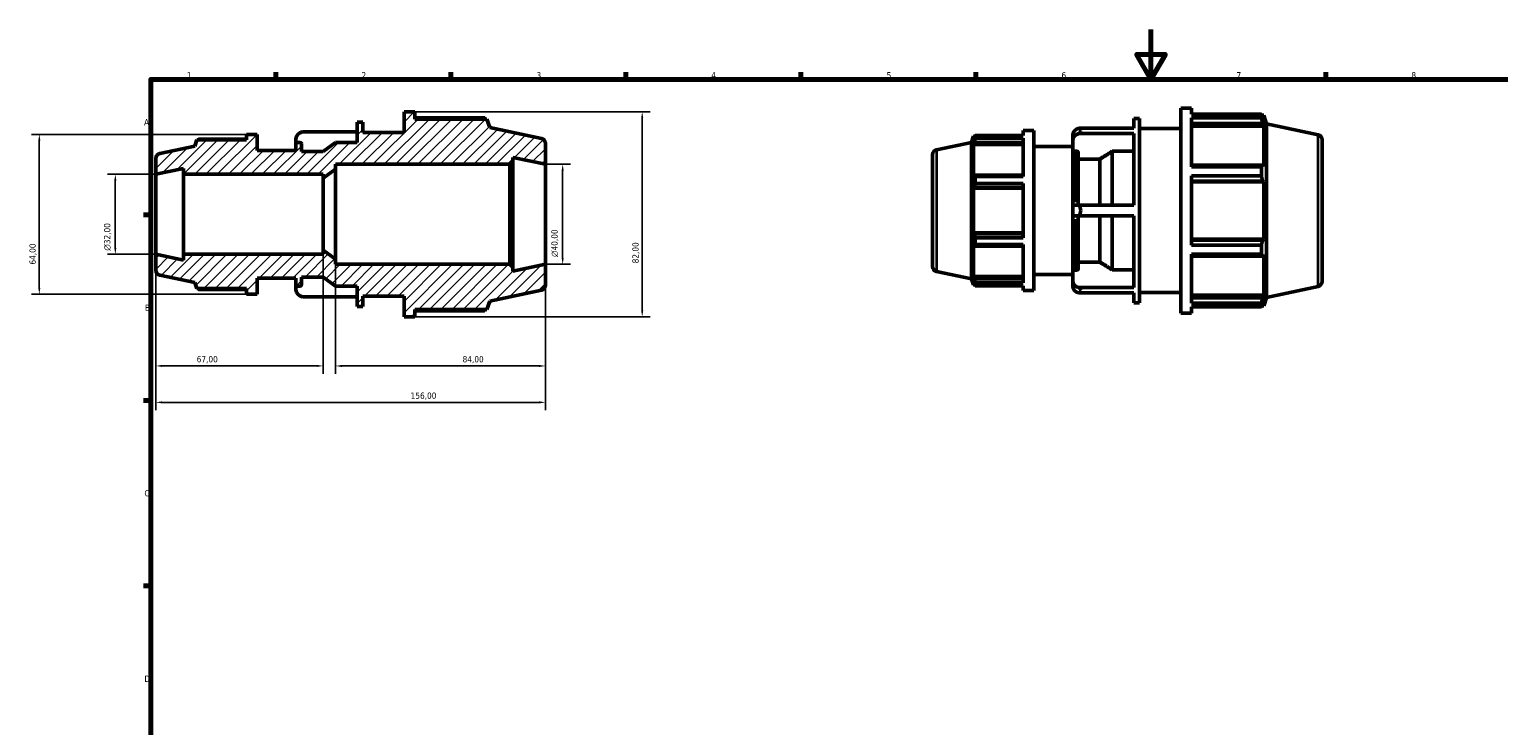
# Model space of a CAD drawing. Header units: millimetres. Extents: x -29 to 931, y 0 to 668.
# Tile 2 of 4: x -29 to 560, y 315 to 594. Entities that reach past the tile are written whole.
import ezdxf

# ---------------------------------------------------------------- set-up
doc = ezdxf.new("R2010")
doc.units = ezdxf.units.MM
for name, color, linetype, lineweight in [('Border (ISO)', 7, 'Continuous', 70), ('Dimension (ISO)', 7, 'Continuous', 25), ('Hatch (ISO)', 7, 'Continuous', 18), ('Visible (ISO)', 7, 'Continuous', 50), ('Visible Narrow (ISO)', 7, 'Continuous', 35)]:
    doc.layers.add(name, color=color, linetype=linetype, lineweight=lineweight)
doc.styles.add('Note Text (ISO)', font='tahoma.ttf')
doc.dimstyles.new('Default (ISO)', dxfattribs={"dimtxt": 2.5, "dimasz": 2.5, "dimexe": 3.175, "dimexo": 0, "dimgap": 0.762, "dimtad": 1, "dimrnd": 1e-08, "dimzin": 0, "dimtxsty": 'Note Text (ISO)', "dimcen": 0.09, "dimdle": 10, "dimclrd": 256, "dimclre": 256, "dimclrt": 232, "dimazin": 0, "dimtfac": 1.40208, "dimtmove": 0, "dimatfit": 3, "dimfxl": 1, "dimtolj": 1, "dimtzin": 0, "dimlwd": -1, "dimlwe": -1, "dimarcsym": 0})

# ---------------------------------------------------------------- blocks, each defined once
blk = doc.blocks.new('Borders Default Border')
at = {"layer": 'Border (ISO)'}
for p, q in [((70.08, 574), (70.08, 576.9)), ((140.17, 574), (140.17, 576.9)), ((210.25, 574), (210.25, 576.9)), ((280.33, 574), (280.33, 576.9)), ((350.42, 574), (350.42, 576.9)), ((490.58, 574), (490.58, 576.9)), ((20, 519.75), (17.1, 519.75)), ((20, 445.5), (17.1, 445.5)), ((20, 371.25), (17.1, 371.25))]:
    blk.add_line(p, q, dxfattribs=at)
at = {"layer": 'Border (ISO)', "flags": 128}
for points in [[(420.5, 594), (420.5, 574), (414.73, 584), (426.27, 584), (420.5, 574)], [(20, 20), (20, 574), (821, 574), (821, 20), (20, 20)]]:
    blk.add_lwpolyline(points, dxfattribs=at)
at = {"layer": 'Border (ISO)', "color": 232, "true_color": 0xca0064, "char_height": 2.5, "attachment_point": 7, "style": 'Note Text (ISO)'}
for s, insert in [('1', (34.48, 574.4)), ('2', (104.37, 574.4)), ('3', (174.43, 574.35)), ('4', (244.42, 574.4)), ('5', (314.64, 574.35)), ('6', (384.66, 574.35)), ('7', (454.77, 574.4)), ('8', (524.81, 574.34)), ('A', (17.29, 555.62)), ('B', (17.59, 481.37)), ('C', (17.43, 407.08)), ('D', (17.43, 332.88))]:
    blk.add_mtext(s, dxfattribs=dict(at, insert=insert))
blk = doc.blocks.new('*D7')
at = {"layer": 'Defpoints', "color": 0, "transparency": 16777216}
for p in [(22, 536), (5.78, 504), (22, 504)]:
    blk.add_point(p, dxfattribs=at)
at = {"layer": 'Dimension (ISO)', "transparency": 16777216}
for p, q in [((22, 536), (2.6, 536)), ((5.78, 533.5), (5.78, 506.5)), ((22, 504), (2.6, 504))]:
    blk.add_line(p, q, dxfattribs=at)
for points in [[(5.36, 533.5), (6.2, 533.5), (5.78, 536)], [(5.36, 506.5), (6.2, 506.5), (5.78, 504)]]:
    blk.add_solid(points, dxfattribs=at)
at = {"layer": 'Dimension (ISO)', "color": 232, "true_color": 0xca0064, "transparency": 16777216, "insert": (1.26, 505.44), "char_height": 2.5, "attachment_point": 1, "rotation": 90, "style": 'Note Text (ISO)'}
blk.add_mtext('\\A1;\\fAIGDT|b0|i0;\\H2.5000;\\ln\\fTahoma|b0|i0;\\H2.5000;32,00', dxfattribs=at)
blk = doc.blocks.new('*D8')
at = {"layer": 'Defpoints', "color": 0, "transparency": 16777216}
for p in [(22, 504), (89, 505.6), (22, 459.32)]:
    blk.add_point(p, dxfattribs=at)
at = {"layer": 'Dimension (ISO)', "transparency": 16777216}
for p, q in [((22, 504), (22, 456.14)), ((89, 505.6), (89, 456.14)), ((86.5, 459.32), (24.5, 459.32))]:
    blk.add_line(p, q, dxfattribs=at)
for points in [[(24.5, 459.74), (24.5, 458.9), (22, 459.32)], [(86.5, 459.74), (86.5, 458.9), (89, 459.32)]]:
    blk.add_solid(points, dxfattribs=at)
at = {"layer": 'Dimension (ISO)', "color": 232, "true_color": 0xca0064, "transparency": 16777216, "insert": (38.37, 463.25), "char_height": 2.5, "attachment_point": 1, "style": 'Note Text (ISO)'}
blk.add_mtext('\\A1;67,00', dxfattribs=at)
blk = doc.blocks.new('*D9')
at = {"layer": 'Defpoints', "color": 0, "transparency": 16777216}
for p in [(94, 502), (178, 500), (178, 459.3)]:
    blk.add_point(p, dxfattribs=at)
at = {"layer": 'Dimension (ISO)', "transparency": 16777216}
for p, q in [((94, 502), (94, 456.12)), ((178, 500), (178, 456.12)), ((96.5, 459.3), (175.5, 459.3))]:
    blk.add_line(p, q, dxfattribs=at)
for points in [[(96.5, 459.72), (96.5, 458.88), (94, 459.3)], [(175.5, 459.72), (175.5, 458.88), (178, 459.3)]]:
    blk.add_solid(points, dxfattribs=at)
at = {"layer": 'Dimension (ISO)', "color": 232, "true_color": 0xca0064, "transparency": 16777216, "insert": (144.86, 463.24), "char_height": 2.5, "attachment_point": 1, "style": 'Note Text (ISO)'}
blk.add_mtext('\\A1;84,00', dxfattribs=at)
blk = doc.blocks.new('*D10')
at = {"layer": 'Defpoints', "color": 0, "transparency": 16777216}
for p in [(125.66, 561), (125.66, 479), (216.77, 479)]:
    blk.add_point(p, dxfattribs=at)
at = {"layer": 'Dimension (ISO)', "transparency": 16777216}
for p, q in [((125.66, 561), (219.95, 561)), ((216.77, 558.5), (216.77, 481.5)), ((125.66, 479), (219.95, 479))]:
    blk.add_line(p, q, dxfattribs=at)
for points in [[(216.36, 558.5), (217.19, 558.5), (216.77, 561)], [(216.36, 481.5), (217.19, 481.5), (216.77, 479)]]:
    blk.add_solid(points, dxfattribs=at)
at = {"layer": 'Dimension (ISO)', "color": 232, "true_color": 0xca0064, "transparency": 16777216, "insert": (212.83, 500.36), "char_height": 2.5, "attachment_point": 1, "rotation": 90, "style": 'Note Text (ISO)'}
blk.add_mtext('\\A1;82,00', dxfattribs=at)
blk = doc.blocks.new('*D11')
at = {"layer": 'Defpoints', "color": 0, "transparency": 16777216}
for p in [(58.29, 552), (-24.65, 488), (58.29, 488)]:
    blk.add_point(p, dxfattribs=at)
at = {"layer": 'Dimension (ISO)', "transparency": 16777216}
for p, q in [((58.29, 552), (-27.83, 552)), ((-24.65, 549.5), (-24.65, 490.5)), ((58.29, 488), (-27.83, 488))]:
    blk.add_line(p, q, dxfattribs=at)
for points in [[(-25.07, 549.5), (-24.24, 549.5), (-24.65, 552)], [(-25.07, 490.5), (-24.24, 490.5), (-24.65, 488)]]:
    blk.add_solid(points, dxfattribs=at)
at = {"layer": 'Dimension (ISO)', "color": 232, "true_color": 0xca0064, "transparency": 16777216, "insert": (-28.59, 499.87), "char_height": 2.5, "attachment_point": 1, "rotation": 90, "style": 'Note Text (ISO)'}
blk.add_mtext('\\A1;64,00', dxfattribs=at)
blk = doc.blocks.new('*D12')
at = {"layer": 'Defpoints', "color": 0, "transparency": 16777216}
for p in [(22, 504), (178, 500), (178, 444.73)]:
    blk.add_point(p, dxfattribs=at)
at = {"layer": 'Dimension (ISO)', "transparency": 16777216}
for p, q in [((22, 504), (22, 441.56)), ((178, 500), (178, 441.56)), ((24.5, 444.73), (175.5, 444.73))]:
    blk.add_line(p, q, dxfattribs=at)
for points in [[(24.5, 445.15), (24.5, 444.32), (22, 444.73)], [(175.5, 445.15), (175.5, 444.32), (178, 444.73)]]:
    blk.add_solid(points, dxfattribs=at)
at = {"layer": 'Dimension (ISO)', "color": 232, "true_color": 0xca0064, "transparency": 16777216, "insert": (124.05, 448.67), "char_height": 2.5, "attachment_point": 1, "style": 'Note Text (ISO)'}
blk.add_mtext('\\A1;156,00', dxfattribs=at)
blk = doc.blocks.new('*D13')
at = {"layer": 'Defpoints', "color": 0, "transparency": 16777216}
for p in [(178, 540), (178, 500), (184.92, 500)]:
    blk.add_point(p, dxfattribs=at)
at = {"layer": 'Dimension (ISO)', "transparency": 16777216}
for p, q in [((178, 540), (188.1, 540)), ((184.92, 537.5), (184.92, 502.5)), ((178, 500), (188.1, 500))]:
    blk.add_line(p, q, dxfattribs=at)
for points in [[(184.51, 537.5), (185.34, 537.5), (184.92, 540)], [(184.51, 502.5), (185.34, 502.5), (184.92, 500)]]:
    blk.add_solid(points, dxfattribs=at)
at = {"layer": 'Dimension (ISO)', "color": 232, "true_color": 0xca0064, "transparency": 16777216, "insert": (180.4, 502.94), "char_height": 2.5, "attachment_point": 1, "rotation": 90, "style": 'Note Text (ISO)'}
blk.add_mtext('\\A1;\\fAIGDT|b0|i0;\\H2.5000;\\ln\\fTahoma|b0|i0;\\H2.5000;40,00', dxfattribs=at)

msp = doc.modelspace()

# ---------------------------------------------------------------- hatches: boundary and pattern name
at = {"layer": 'Hatch (ISO)'}
h = msp.add_hatch(dxfattribs=at)
h.set_pattern_fill('ANSI31', color=256, scale=25.4, style=0)
h.set_pattern_definition([(45, (0, 0), (-2.245064, 2.245064), [])])
edge = h.paths.add_edge_path()
edge.add_line((163.8, 540), (165, 541.2))
edge.add_line((165, 541.2), (165, 542.763))
edge.add_line((165, 542.763), (178, 540))
edge.add_line((178, 540), (178, 548.38))
edge.add_ellipse((176, 548.38), major_axis=(2, 0), ratio=1, start_angle=0, end_angle=78)
edge.add_line((176.416, 550.337), (155.714, 554.737))
edge.add_line((155.714, 554.737), (154.612, 558.13))
edge.add_line((154.612, 558.13), (125.661, 558.13))
edge.add_line((125.661, 558.13), (125.661, 561))
edge.add_line((125.661, 561), (121.394, 561))
edge.add_line((121.394, 561), (121.394, 552.8))
edge.add_line((121.394, 552.8), (104.871, 552.8))
edge.add_line((104.871, 552.8), (104.871, 556.9))
edge.add_line((104.871, 556.9), (102.643, 556.9))
edge.add_line((102.643, 556.9), (102.643, 548.7))
edge.add_line((102.643, 548.7), (94, 548.7))
edge.add_line((94, 548.7), (89, 545.1))
edge.add_line((89, 545.1), (80.357, 545.1))
edge.add_line((80.357, 545.1), (80.357, 548.16))
edge.add_ellipse((79.717, 548.16), major_axis=(0.64, 0), ratio=1, start_angle=0, end_angle=90)
edge.add_line((79.717, 548.8), (78.769, 548.8))
edge.add_ellipse((78.769, 548.16), major_axis=(0, 0.64), ratio=1, start_angle=0, end_angle=90)
edge.add_line((78.129, 548.16), (78.129, 545.6))
edge.add_line((78.129, 545.6), (62.56, 545.6))
edge.add_line((62.56, 545.6), (62.56, 552))
edge.add_line((62.56, 552), (58.293, 552))
edge.add_line((58.293, 552), (58.293, 549.76))
edge.add_line((58.293, 549.76), (38.394, 549.76))
edge.add_line((38.394, 549.76), (37.6, 547.316))
edge.add_line((37.6, 547.316), (23.584, 544.337))
edge.add_ellipse((24, 542.38), major_axis=(-0.416, 1.956), ratio=1, start_angle=0, end_angle=78)
edge.add_line((22, 542.38), (22, 536))
edge.add_line((22, 536), (33.143, 538.368))
edge.add_line((33.143, 538.368), (33.143, 536))
edge.add_line((33.143, 536), (89, 536))
edge.add_line((89, 536), (89, 534.4))
edge.add_line((89, 534.4), (94, 538))
edge.add_line((94, 538), (94, 540))
edge.add_line((94, 540), (163.8, 540))
edge = h.paths.add_edge_path()
edge.add_line((165, 498.8), (163.8, 500))
edge.add_line((163.8, 500), (94, 500))
edge.add_line((94, 500), (94, 502))
edge.add_line((94, 502), (89, 505.6))
edge.add_line((89, 505.6), (89, 504))
edge.add_line((89, 504), (33.143, 504))
edge.add_line((33.143, 504), (33.143, 501.632))
edge.add_line((33.143, 501.632), (22, 504))
edge.add_line((22, 504), (22, 497.62))
edge.add_ellipse((24, 497.62), major_axis=(-2, 0), ratio=1, start_angle=0, end_angle=78)
edge.add_line((23.584, 495.663), (37.6, 492.684))
edge.add_line((37.6, 492.684), (38.394, 490.24))
edge.add_line((38.394, 490.24), (58.293, 490.24))
edge.add_line((58.293, 490.24), (58.293, 488))
edge.add_line((58.293, 488), (62.56, 488))
edge.add_line((62.56, 488), (62.56, 494.4))
edge.add_line((62.56, 494.4), (78.129, 494.4))
edge.add_line((78.129, 494.4), (78.129, 491.84))
edge.add_ellipse((78.769, 491.84), major_axis=(-0.64, 0), ratio=1, start_angle=0, end_angle=90)
edge.add_line((78.769, 491.2), (79.717, 491.2))
edge.add_ellipse((79.717, 491.84), major_axis=(0, -0.64), ratio=1, start_angle=0, end_angle=90)
edge.add_line((80.357, 491.84), (80.357, 494.9))
edge.add_line((80.357, 494.9), (89, 494.9))
edge.add_line((89, 494.9), (94, 491.3))
edge.add_line((94, 491.3), (102.643, 491.3))
edge.add_line((102.643, 491.3), (102.643, 483.1))
edge.add_line((102.643, 483.1), (104.871, 483.1))
edge.add_line((104.871, 483.1), (104.871, 487.2))
edge.add_line((104.871, 487.2), (121.394, 487.2))
edge.add_line((121.394, 487.2), (121.394, 479))
edge.add_line((121.394, 479), (125.661, 479))
edge.add_line((125.661, 479), (125.661, 481.87))
edge.add_line((125.661, 481.87), (154.612, 481.87))
edge.add_line((154.612, 481.87), (155.714, 485.263))
edge.add_line((155.714, 485.263), (176.416, 489.663))
edge.add_ellipse((176, 491.62), major_axis=(0.416, -1.956), ratio=1, start_angle=0, end_angle=78)
edge.add_line((178, 491.62), (178, 500))
edge.add_line((178, 500), (165, 497.237))
edge.add_line((165, 497.237), (165, 498.8))

# ---------------------------------------------------------------- linework, layer by layer
at = {"layer": 'Visible (ISO)'}
for p, q in [((125.661, 561), (121.394, 561)), ((121.394, 561), (121.394, 552.8)), ((125.661, 558.13), (125.661, 561)), ((432.426, 480.482), (432.426, 562.482)), ((432.426, 562.482), (436.692, 562.482)), ((436.692, 560.06), (436.692, 562.482)), ((436.692, 560.06), (464.711, 560.06)), ((464.711, 558.578), (464.711, 560.06)), ((464.943, 559.612), (465.643, 559.612)), ((465.643, 557.848), (465.243, 559.021)), ((466.746, 556.219), (465.643, 559.612)), ((465.643, 557.848), (465.643, 559.612)), ((104.871, 556.9), (102.643, 556.9)), ((102.643, 556.9), (102.643, 548.7)), ((104.871, 552.8), (104.871, 556.9)), ((153.679, 558.578), (125.661, 558.578)), ((154.612, 558.13), (125.661, 558.13)), ((155.714, 554.737), (154.612, 558.13)), ((176.416, 550.337), (155.714, 554.737)), ((369.325, 553.482), (369.325, 551.592)), ((369.325, 553.482), (373.591, 553.482)), ((373.591, 553.482), (373.591, 489.482)), ((391.806, 554.452), (413.674, 554.452)), ((413.674, 554.452), (413.674, 558.382)), ((413.674, 558.382), (415.903, 558.382)), ((415.903, 484.582), (415.903, 558.382)), ((415.903, 554.282), (432.426, 554.282)), ((436.692, 538.944), (436.692, 558.578)), ((464.711, 558.578), (436.692, 558.578)), ((436.692, 556.395), (465.243, 556.395)), ((436.692, 555.304), (465.643, 555.304)), ((465.243, 556.395), (465.643, 555.304)), ((465.643, 539.089), (465.643, 555.304)), ((466.746, 486.745), (466.746, 556.219)), ((487.447, 551.819), (466.746, 556.219)), ((37.6, 547.316), (23.584, 544.337)), ((38.394, 549.76), (37.6, 547.316)), ((58.293, 549.76), (38.394, 549.76)), ((58.293, 550.11), (39.122, 550.11)), ((62.56, 552), (58.293, 552)), ((58.293, 552), (58.293, 549.76)), ((62.56, 545.6), (62.56, 552)), ((78.129, 550.182), (78.129, 548.16)), ((78.129, 548.16), (78.129, 545.6)), ((79.717, 548.8), (78.769, 548.8)), ((80.357, 545.1), (80.357, 548.16)), ((102.643, 552.97), (80.775, 552.97)), ((94, 548.7), (89, 545.1)), ((102.643, 548.7), (94, 548.7)), ((121.394, 552.8), (104.871, 552.8)), ((178, 540), (178, 548.38)), ((334.615, 545.819), (348.631, 548.798)), ((348.631, 548.798), (349.425, 551.242)), ((348.631, 494.166), (348.631, 548.798)), ((349.425, 551.242), (349.425, 549.865)), ((349.972, 551.242), (349.425, 551.242)), ((349.737, 550.781), (349.425, 549.865)), ((349.425, 547.88), (349.737, 548.731)), ((369.325, 547.88), (349.425, 547.88)), ((349.425, 547.88), (349.425, 535.224)), ((349.737, 548.731), (369.325, 548.731)), ((350.153, 551.592), (369.325, 551.592)), ((350.153, 550.435), (350.153, 551.592)), ((369.325, 550.435), (350.153, 550.435)), ((369.325, 550.435), (369.325, 535.111)), ((389.16, 551.665), (389.16, 549.531)), ((389.16, 549.531), (389.16, 544.733)), ((413.674, 552.319), (391.806, 552.319)), ((413.674, 523.616), (413.674, 552.319)), ((489.031, 549.863), (489.031, 493.102)), ((22, 542.38), (22, 536)), ((78.129, 545.6), (62.56, 545.6)), ((89, 545.1), (80.357, 545.1)), ((165, 541.2), (165, 542.763)), ((165, 542.763), (178, 540)), ((333.031, 499.102), (333.031, 543.863)), ((373.591, 547.082), (389.16, 547.082)), ((389.16, 523.616), (389.16, 544.733)), ((390.748, 545.289), (389.8, 545.289)), ((391.388, 544.733), (391.388, 523.616)), ((400.031, 542.074), (391.388, 542.074)), ((400.031, 523.616), (400.031, 542.074)), ((405.031, 523.616), (405.031, 545.202)), ((413.674, 545.202), (405.031, 545.202)), ((22, 536), (33.143, 538.368)), ((22, 504), (22, 536)), ((33.143, 538.368), (33.143, 536)), ((33.143, 536), (89, 536)), ((33.143, 504), (33.143, 536)), ((89, 534.4), (94, 538)), ((89, 536), (89, 534.4)), ((94, 538), (94, 540)), ((94, 540), (163.8, 540)), ((94, 502), (94, 538)), ((163.8, 540), (165, 541.2)), ((163.8, 540), (163.8, 500)), ((165, 498.8), (165, 541.2)), ((178, 500), (178, 540)), ((349.737, 535.667), (349.425, 535.224)), ((369.325, 535.667), (349.737, 535.667)), ((465.243, 539.657), (436.692, 539.657)), ((436.692, 538.944), (464.711, 538.944)), ((464.711, 535.365), (464.711, 538.944)), ((465.643, 539.089), (465.243, 539.657)), ((89, 505.6), (89, 534.4)), ((349.425, 530.431), (349.737, 530.72)), ((369.325, 530.431), (349.425, 530.431)), ((349.425, 530.431), (349.425, 512.533)), ((349.737, 530.72), (369.325, 530.72)), ((350.153, 535.111), (369.325, 535.111)), ((350.153, 532.318), (350.153, 535.111)), ((369.325, 532.318), (350.153, 532.318)), ((369.325, 532.318), (369.325, 510.647)), ((436.692, 507.599), (436.692, 535.365)), ((464.711, 535.365), (436.692, 535.365)), ((436.692, 533.318), (465.243, 533.318)), ((436.692, 532.948), (465.643, 532.948)), ((465.243, 533.318), (465.643, 532.948)), ((465.643, 510.016), (465.643, 532.948)), ((389.16, 523.616), (391.806, 523.616)), ((389.16, 523.616), (389.16, 519.349)), ((391.806, 519.349), (389.16, 519.349)), ((389.16, 498.232), (389.16, 519.349)), ((391.388, 519.349), (391.388, 498.232)), ((391.806, 523.616), (413.674, 523.616)), ((413.674, 519.349), (391.806, 519.349)), ((400.031, 500.89), (400.031, 519.349)), ((405.031, 497.763), (405.031, 519.349)), ((413.674, 490.646), (413.674, 519.349)), ((369.325, 512.533), (349.425, 512.533)), ((349.737, 512.245), (349.425, 512.533)), ((369.325, 512.245), (349.737, 512.245)), ((349.425, 507.741), (349.737, 507.297)), ((349.425, 507.741), (349.425, 495.085)), ((349.737, 507.297), (369.325, 507.297)), ((350.153, 510.647), (369.325, 510.647)), ((350.153, 507.853), (350.153, 510.647)), ((369.325, 507.853), (350.153, 507.853)), ((369.325, 507.853), (369.325, 492.53)), ((436.692, 510.016), (465.643, 510.016)), ((465.243, 509.647), (436.692, 509.647)), ((436.692, 507.599), (464.711, 507.599)), ((464.711, 504.02), (464.711, 507.599)), ((465.643, 510.016), (465.243, 509.647)), ((33.143, 501.632), (22, 504)), ((22, 504), (22, 497.62)), ((89, 504), (33.143, 504)), ((33.143, 504), (33.143, 501.632)), ((94, 502), (89, 505.6)), ((89, 505.6), (89, 504)), ((94, 500), (94, 502)), ((391.388, 500.89), (400.031, 500.89)), ((436.692, 484.387), (436.692, 504.02)), ((464.711, 504.02), (436.692, 504.02)), ((436.692, 503.308), (465.243, 503.308)), ((465.243, 503.308), (465.643, 503.876)), ((465.643, 487.661), (465.643, 503.876)), ((23.584, 495.663), (37.6, 492.684)), ((62.56, 488), (62.56, 494.4)), ((62.56, 494.4), (78.129, 494.4)), ((78.129, 494.4), (78.129, 491.84)), ((80.357, 491.84), (80.357, 494.9)), ((80.357, 494.9), (89, 494.9)), ((89, 494.9), (94, 491.3)), ((163.8, 500), (94, 500)), ((165, 498.8), (163.8, 500)), ((178, 500), (165, 497.237)), ((165, 497.237), (165, 498.8)), ((178, 491.62), (178, 500)), ((334.615, 497.146), (348.631, 494.166)), ((369.325, 495.085), (349.425, 495.085)), ((349.737, 494.233), (349.425, 495.085)), ((369.325, 494.233), (349.737, 494.233)), ((373.591, 495.882), (389.16, 495.882)), ((389.16, 498.232), (389.16, 493.433)), ((389.8, 497.676), (390.748, 497.676)), ((405.031, 497.763), (413.674, 497.763)), ((37.6, 492.684), (38.394, 490.24)), ((38.394, 490.24), (58.293, 490.24)), ((39.122, 489.89), (58.293, 489.89)), ((58.293, 490.24), (58.293, 488)), ((78.129, 491.84), (78.129, 489.818)), ((78.769, 491.2), (79.717, 491.2)), ((94, 491.3), (102.643, 491.3)), ((102.643, 491.3), (102.643, 483.1)), ((155.714, 485.263), (176.416, 489.663)), ((348.631, 494.166), (349.425, 491.722)), ((349.425, 493.1), (349.737, 492.184)), ((349.425, 493.1), (349.425, 491.722)), ((349.972, 491.722), (349.425, 491.722)), ((350.153, 492.53), (369.325, 492.53)), ((350.153, 491.373), (350.153, 492.53)), ((369.325, 491.373), (350.153, 491.373)), ((369.325, 491.373), (369.325, 489.482)), ((369.325, 489.482), (373.591, 489.482)), ((389.16, 493.433), (389.16, 491.3)), ((391.806, 490.646), (413.674, 490.646)), ((413.674, 488.513), (391.806, 488.513)), ((413.674, 484.582), (413.674, 488.513)), ((415.903, 488.682), (432.426, 488.682)), ((487.447, 491.146), (466.746, 486.745)), ((58.293, 488), (62.56, 488)), ((80.775, 487.03), (102.643, 487.03)), ((102.643, 483.1), (104.871, 483.1)), ((104.871, 483.1), (104.871, 487.2)), ((104.871, 487.2), (121.394, 487.2)), ((121.394, 487.2), (121.394, 479)), ((154.612, 481.87), (155.714, 485.263)), ((413.674, 484.582), (415.903, 484.582)), ((436.692, 487.661), (465.643, 487.661)), ((465.243, 486.57), (436.692, 486.57)), ((436.692, 484.387), (464.711, 484.387)), ((436.692, 480.482), (436.692, 482.904)), ((464.711, 482.904), (436.692, 482.904)), ((464.711, 482.904), (464.711, 484.387)), ((464.943, 483.352), (465.643, 483.352)), ((465.643, 487.661), (465.243, 486.57)), ((465.243, 483.944), (465.643, 485.117)), ((466.746, 486.745), (465.643, 483.352)), ((465.643, 483.352), (465.643, 485.117)), ((121.394, 479), (125.661, 479)), ((125.661, 479), (125.661, 481.87)), ((125.661, 481.87), (154.612, 481.87)), ((125.661, 481.422), (153.679, 481.422)), ((432.426, 480.482), (436.692, 480.482))]:
    msp.add_line(p, q, dxfattribs=at)
for centre, radius, start, end in [((78.769, 548.16), 0.64, 90, 180), ((79.717, 548.16), 0.64, 0, 90), ((176, 548.38), 2, 0, 78), ((487.031, 549.863), 2, 0, 78), ((24, 542.38), 2, 102, 180), ((335.031, 543.863), 2, 102, 180), ((24, 497.62), 2, 180, 258), ((335.031, 499.102), 2, 180, 258), ((78.769, 491.84), 0.64, 180, 270), ((79.717, 491.84), 0.64, 270, 0), ((176, 491.62), 2, 282, 0), ((487.031, 493.102), 2, 282, 0)]:
    msp.add_arc(centre, radius, start, end, dxfattribs=at)
for centre, start_param, end_param in [((392.44, 551.665), 4.9066894, 6.2831853), ((81.409, 550.182), 4.9066894, 6.2831853), ((392.44, 549.531), 4.9066894, 6.2831853), ((81.409, 489.818), 0, 1.3764959), ((392.44, 493.433), 0, 1.3764959), ((392.44, 491.3), 0, 1.3764959)]:
    msp.add_ellipse(centre, major_axis=(-3.28, 0), ratio=0.8660254, start_param=start_param, end_param=end_param, dxfattribs=at)
for points, weights in [([(464.711, 560.06), (464.988, 559.53), (465.243, 559.021)], [1, 1.00179042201, 1.00276479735]), ([(153.911, 558.13), (153.797, 558.352), (153.679, 558.578)], [1.00137613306, 1.00076196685, 1]), ([(465.243, 556.395), (464.988, 557.464), (464.711, 558.578)], [1.00276479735, 1.00179042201, 1]), ([(39.122, 550.11), (39.03, 549.933), (38.941, 549.76)], [1, 1.00072348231, 1.00129911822]), ([(349.737, 550.781), (349.937, 551.178), (350.153, 551.592)], [1.00258359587, 1.00169990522, 1]), ([(350.153, 550.435), (349.937, 549.566), (349.737, 548.731)], [1, 1.00169990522, 1.00258359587]), ([(405.031, 545.202), (402.363, 543.533), (400.031, 542.074)], [1, 1.002260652, 1]), ([(349.737, 535.667), (349.937, 535.395), (350.153, 535.111)], [1.00258359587, 1.00169990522, 1]), ([(464.711, 538.944), (464.988, 539.308), (465.243, 539.657)], [1, 1.00179042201, 1.00276479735]), ([(350.153, 532.318), (349.937, 531.503), (349.737, 530.72)], [1, 1.00169990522, 1.00258359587]), ([(465.243, 533.318), (464.988, 534.321), (464.711, 535.365)], [1.00276479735, 1.00179042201, 1]), ([(349.737, 512.245), (349.937, 511.462), (350.153, 510.647)], [1.00258359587, 1.00169990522, 1]), ([(350.153, 507.853), (349.937, 507.57), (349.737, 507.297)], [1, 1.00169990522, 1.00258359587]), ([(464.711, 507.599), (464.988, 508.644), (465.243, 509.647)], [1, 1.00179042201, 1.00276479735]), ([(400.031, 500.89), (402.363, 499.431), (405.031, 497.763)], [1, 1.00226065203, 1]), ([(465.243, 503.308), (464.988, 503.657), (464.711, 504.02)], [1.00276479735, 1.00179042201, 1]), ([(349.737, 494.233), (349.937, 493.399), (350.153, 492.53)], [1.00258359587, 1.00169990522, 1]), ([(38.941, 490.24), (39.03, 490.067), (39.122, 489.89)], [1.00129911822, 1.00072348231, 1]), ([(350.153, 491.373), (349.937, 491.787), (349.737, 492.184)], [1, 1.00169990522, 1.00258359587]), ([(464.711, 484.387), (464.988, 485.5), (465.243, 486.57)], [1, 1.00179042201, 1.00276479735]), ([(465.243, 483.944), (464.988, 483.435), (464.711, 482.904)], [1.00276479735, 1.00179042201, 1]), ([(153.679, 481.422), (153.797, 481.648), (153.911, 481.87)], [1, 1.00076196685, 1.00137613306])]:
    msp.add_rational_spline(points, weights, degree=2, dxfattribs=at)
for points in [[(392.44, 553.439), (392.233, 553.785), (392.02, 554.125), (391.806, 554.452)], [(391.806, 552.319), (392.02, 552.718), (392.233, 553.092), (392.44, 553.439)], [(392.44, 521.482), (392.234, 522.173), (392.021, 522.887), (391.806, 523.616)], [(391.806, 519.349), (392.021, 520.077), (392.234, 520.792), (392.44, 521.482)], [(392.44, 489.526), (392.233, 489.872), (392.02, 490.246), (391.806, 490.646)], [(391.806, 488.513), (392.02, 488.84), (392.233, 489.18), (392.44, 489.526)]]:
    msp.add_open_spline(points, degree=3, dxfattribs=at)
for points, knots in [([(389.8, 545.289), (389.721, 545.289), (389.628, 545.273), (389.482, 545.22), (389.403, 545.175), (389.292, 545.078), (389.239, 545.009), (389.178, 544.882), (389.16, 544.802), (389.16, 544.733)], [0, 0, 0, 0, 0.023674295, 0.023674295, 0.047381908, 0.047381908, 0.071130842, 0.071130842, 0.094915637, 0.094915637, 0.094915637, 0.094915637]), ([(391.388, 544.733), (391.388, 544.802), (391.37, 544.882), (391.309, 545.009), (391.257, 545.078), (391.145, 545.175), (391.066, 545.22), (390.92, 545.273), (390.827, 545.289), (390.748, 545.289)], [-0.094915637, -0.094915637, -0.094915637, -0.094915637, -0.071130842, -0.071130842, -0.047381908, -0.047381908, -0.023674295, -0.023674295, 0, 0, 0, 0]), ([(389.16, 498.232), (389.16, 498.163), (389.178, 498.082), (389.239, 497.956), (389.292, 497.887), (389.403, 497.79), (389.482, 497.744), (389.628, 497.692), (389.721, 497.676), (389.8, 497.676)], [-0.094915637, -0.094915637, -0.094915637, -0.094915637, -0.071130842, -0.071130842, -0.047381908, -0.047381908, -0.023674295, -0.023674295, 0, 0, 0, 0]), ([(390.748, 497.676), (390.827, 497.676), (390.92, 497.692), (391.066, 497.744), (391.145, 497.79), (391.257, 497.887), (391.309, 497.956), (391.37, 498.082), (391.388, 498.163), (391.388, 498.232)], [0, 0, 0, 0, 0.023674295, 0.023674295, 0.047381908, 0.047381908, 0.071130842, 0.071130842, 0.094915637, 0.094915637, 0.094915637, 0.094915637])]:
    msp.add_open_spline(points, degree=3, knots=knots, dxfattribs=at)
at = {"layer": 'Visible Narrow (ISO)'}
for p, q in [((487.447, 491.519), (487.447, 551.446)), ((334.615, 545.519), (334.615, 497.445)), ((389.8, 544.536), (389.8, 524.904)), ((390.748, 524.904), (390.748, 544.536)), ((389.8, 518.061), (389.8, 498.428)), ((390.748, 498.428), (390.748, 518.061))]:
    msp.add_line(p, q, dxfattribs=at)

# ---------------------------------------------------------------- block references
msp.add_blockref('Borders Default Border', (0, 0))

# ---------------------------------------------------------------- dimensions: what is measured, and where the dimension line sits
at = {"layer": 'Dimension (ISO)'}
for base, p1, p2, angle, picture, middle in [((216.772, 479), (125.661, 561), (125.661, 479), 90, '*D10', (216.772, 504.5)), ((-24.652, 488), (58.293, 552), (58.293, 488), 90, '*D11', (-24.652, 504)), ((22, 459.32), (89, 505.6), (22, 504), 180, '*D8', (42.5, 459.32)), ((178, 444.732), (22, 504), (178, 500), 180, '*D12', (129, 444.732)), ((178, 459.298), (94, 502), (178, 500), 180, '*D9', (149, 459.298))]:
    dim = msp.add_linear_dim(base=base, p1=p1, p2=p2, angle=angle, dimstyle='Default (ISO)', override={"dimdec": 2, "dimtp": 0, "dimtm": 0, "dimtdec": 2, "dimtofl": 0, "dimatfit": 1}, dxfattribs=at)
    dim.commit()
    dim.dimension.update_dxf_attribs({"geometry": picture, "text_midpoint": middle, "dimtype": 160})
for base, p1, p2, picture, middle in [((5.78, 504), (22, 536), (22, 504), '*D7', (5.78, 511)), ((184.923, 500), (178, 540), (178, 500), '*D13', (184.923, 508.5))]:
    dim = msp.add_linear_dim(base=base, p1=p1, p2=p2, angle=90, text='\\fAIGDT|b0|i0;\\H2.5000;\\ln\\fTahoma|b0|i0;\\H2.5000;<>', dimstyle='Default (ISO)', override={"dimdec": 2, "dimtp": 0, "dimtm": 0, "dimtdec": 2, "dimtofl": 0, "dimatfit": 1}, dxfattribs=at)
    dim.commit()
    dim.dimension.update_dxf_attribs({"geometry": picture, "text_midpoint": middle, "dimtype": 160})

doc.saveas('drawing.dxf')
